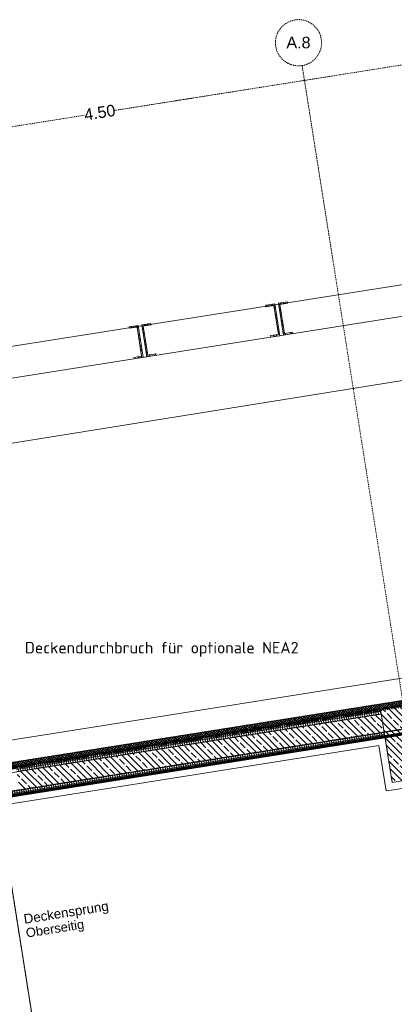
# Model space of a CAD drawing. Header units: millimetres. Extents: x 1523 to 74423, y -42059 to 10268.
# Tile 76 of 77: x 62788 to 66847, y -16602 to -5938. Entities that reach past the tile are written whole.
import ezdxf

# ---------------------------------------------------------------- set-up
doc = ezdxf.new("R2010")
doc.units = ezdxf.units.MM
for name, pattern in [('_Projekt 07 -  _  -  _  -  _  -', [7.5, 3.5, -2, 0, -2]), ('CAx_nichtHalbton', [20001.0584, 10000, -0.5292, 10000, -0.5292]), ('IMPORT-STRICHPUNKT _7_', [20, 10, -5, 0, -5]), ('Rasterlinie', [22.225, 12.7, -3.175, 3.175, -3.175]), ('Verdeckt 2x', [3.572, 2.3813, -1.1907])]:
    doc.linetypes.add(name, pattern=pattern)
for name, color, linetype, lineweight, true_color in [('10 A--Wand außen _ Verbau _Bohrpfahlwand_ _Aktuell_', 7, 'Continuous', 13, 0x656565), ('10 A--Wand außen _ Verbau _modelliert_ _aktuell_', 7, 'Continuous', 13, 0x656565), ('10 VSI--Wärmeschutz _veritkal_', 7, 'Continuous', 13, 0x656565), ('65 V--Straßenbegrenzungslinie', 7, 'Continuous', 13, 0x656565), ('90 A--Achsraster _1_50_', 7, 'IMPORT-STRICHPUNKT _7_', 13, 0x656565), ('97 A--Etiketten _ Deckensprung', 7, 'Continuous', 13, 0x656565), ('Neubau_10 A--Stütze', 7, 'Continuous', 13, 0x656565), ('Neubau_10 A--Wand außen _tragend_', 7, 'Continuous', 13, 0x656565), ('Neubau_10 VSI--Wärmeschutz _veritkal_', 7, 'Continuous', 13, 0x656565), ('Neubau_20 A--Bodenplatte', 7, 'Continuous', 13, 0x656565), ('Neubau_20 A--Gründungsbelag', 7, 'Continuous', 13, 0x656565), ('Xref_706_5_--_ÜP_-1_000_16_Übersichtsplan UG_IFC 2025_01_13_dwg', 7, 'Continuous', 13, 0x767676), ('XX', 7, 'Continuous', 18, 0x804040)]:
    doc.layers.add(name, color=color, linetype=linetype, lineweight=lineweight, true_color=true_color)
doc.layers.add('S-GRID-____-OTLN', color=7, linetype='Continuous', lineweight=9)
doc.layers.add('Text', color=7, linetype='Continuous', lineweight=9)
doc.styles.add('Arial_2', font='arial.ttf', dxfattribs={"height": 125})
doc.styles.add('Arial_4', font='arial.ttf', dxfattribs={"height": 100})
doc.styles.add('Arial_B', font='txt', dxfattribs={"height": 103.174603})
doc.styles.add('ISOCPEUR', font='isocpeur.ttf', dxfattribs={"height": 125})
pattern_1 = [(275.336, (0, 0), (24.891662, 2.324905), []), (5.336, (0, 0), (-2.324905, 24.891662), [])]
pattern_2 = [(221.336, (0, 0), (-49.53552, 56.3137), []), (221.336, (16.51, -18.77), (-49.53552, 56.3137), [])]
pattern_3 = [(221.336, (0, 0), (-99.07104, 112.6274), []), (221.336, (33.02, -37.54), (-99.07104, 112.6274), []), (221.336, (66.05, -75.08), (-99.07104, 112.6274), [75, -25])]

# ---------------------------------------------------------------- blocks, each defined once
blk = doc.blocks.new('Xref_706_5_--_ÜP_-1_000_11_Übersichtsplan UG_IFC 2024_09_30_dwg_ARROWHEAD_1-41960026-SuD_-1UG gesamt Plot  - Blatt 1')
at = {"layer": '90 A--Achsraster _1_50_', "color": 9, "linetype": 'Continuous', "true_color": 0xcbcbcb}
blk.add_line((0, 0), (-1000, 0), dxfattribs=at)
blk.add_circle((0, 0), 250, dxfattribs=at)
blk = doc.blocks.new('Xref_706_5_--_ÜP_-1_000_11_Übersichtsplan UG_IFC 2024_09_30_dwg_Standard-Rastermarker_7-41960560-SuD_-1UG gesamt Plot  - Blatt 1')
at = {"layer": '90 A--Achsraster _1_50_', "color": 9, "true_color": 0xcbcbcb}
blk.add_line((0, 0), (54355, 0), dxfattribs=at)
blk = doc.blocks.new('Xref_706_5_--_ÜP_-1_000_11_Übersichtsplan UG_IFC 2024_09_30_dwg_Standard-Rastermarker_12-V7-SuD_-1UG gesamt Plot  - Blatt 1')
at = {"layer": '90 A--Achsraster _1_50_', "color": 9, "true_color": 0xcbcbcb}
blk.add_line((0, 0), (28500, 0), dxfattribs=at)
blk.add_circle((28750, 0), 250, dxfattribs=at)
blk = doc.blocks.new('Xref_706_5_--_ÜP_-1_000_16_Übersichtsplan UG_IFC 2025_01_13_dwg-35469238-SuD_-1UG gesamt Plot  - Blatt 1')
at = {"layer": '10 A--Wand außen _ Verbau _modelliert_ _aktuell_', "true_color": 0xcbcbcb}
h = blk.add_hatch(dxfattribs=at)
h.set_pattern_fill('FP_20', color=9, style=0, pattern_type=2)
h.set_pattern_definition(pattern_2)
h.paths.add_polyline_path([(5331, -63120), (5322, -63020), (5306, -63022), (5314, -63107), (4997, -63137), (4989, -63051), (4973, -63053), (4983, -63152), (5313, -63122)])
h = blk.add_hatch(dxfattribs=at)
h.set_pattern_fill('FP_20', color=9, style=0, pattern_type=2)
h.set_pattern_definition(pattern_2)
h.paths.add_polyline_path([(5344, -63259), (5335, -63160), (4986, -63192), (4996, -63292), (5012, -63290), (5004, -63205), (5320, -63175), (5328, -63261)])
h = blk.add_hatch(dxfattribs=at)
h.set_pattern_fill('FP_20', color=9, style=0, pattern_type=2)
h.set_pattern_definition(pattern_2)
h.paths.add_polyline_path([(5471, -64613), (5461, -64514), (5445, -64515), (5453, -64601), (5137, -64630), (5129, -64545), (5113, -64546), (5122, -64646), (5452, -64615)])
h = blk.add_hatch(dxfattribs=at)
h.set_pattern_fill('FP_20', color=9, style=0, pattern_type=2)
h.set_pattern_definition(pattern_2)
h.paths.add_polyline_path([(5484, -64753), (5474, -64653), (5126, -64686), (5135, -64785), (5151, -64784), (5143, -64698), (5460, -64669), (5468, -64754)])
at = {"layer": '10 VSI--Wärmeschutz _veritkal_', "true_color": 0xcbcbcb}
h = blk.add_hatch(dxfattribs=at)
h.set_pattern_fill('FP_15', color=9, style=0, pattern_type=2)
h.set_pattern_definition([(320.336, (0, 0), (12.765685, 15.396015), []), (50.336, (0, 0), (-15.396015, 12.765685), [])])
h.paths.add_polyline_path([(9891, -67094), (9446, -62329), (9386, -62334), (9831, -67099)])
h.paths.add_polyline_path([(9446, -62329), (9299, -60755), (9239, -60761), (9386, -62334), (9442, -62329)])
at = {"layer": 'Neubau_10 A--Stütze', "true_color": 0xcbcbcb}
h = blk.add_hatch(dxfattribs=at)
h.set_pattern_fill('FP_2', color=9, style=0, pattern_type=2)
h.set_pattern_definition(pattern_3)
h.paths.add_polyline_path([(10242, -62254), (10196, -61756), (9399, -61831), (9446, -62329), (10200, -62258)])
at = {"layer": 'Neubau_10 A--Wand außen _tragend_', "true_color": 0xcbcbcb}
h = blk.add_hatch(dxfattribs=at)
h.set_pattern_fill('FP_4', color=9, style=0, pattern_type=2)
h.set_pattern_definition(pattern_1)
h.paths.add_polyline_path([(9867, -66307), (9495, -62324), (9446, -62329), (9818, -66311)])
h = blk.add_hatch(dxfattribs=at)
h.set_pattern_fill('FP_2', color=9, style=0, pattern_type=2)
h.set_pattern_definition(pattern_3)
h.paths.add_polyline_path([(10067, -66288), (9695, -62305), (9495, -62324), (9867, -66307), (9942, -66300)])
h = blk.add_hatch(dxfattribs=at)
h.set_pattern_fill('FP_4', color=9, style=0, pattern_type=2)
h.set_pattern_definition(pattern_1)
h.paths.add_polyline_path([(10116, -66283), (9745, -62309), (9695, -62305), (10067, -66288)])
h.paths.add_polyline_path([(9745, -62309), (9744, -62301), (9695, -62305)])
h = blk.add_hatch(dxfattribs=at)
h.set_pattern_fill('FP_4', color=9, style=0, pattern_type=2)
h.set_pattern_definition(pattern_1)
h.paths.add_polyline_path([(10205, -67235), (10116, -66283), (10067, -66288), (10156, -67240)])
at = {"layer": '10 A--Wand außen _ Verbau _Bohrpfahlwand_ _Aktuell_', "color": 9, "true_color": 0xcbcbcb}
blk.add_line((4375, -56535), (5856, -72392), dxfattribs=at)
at = {"layer": '10 A--Wand außen _ Verbau _Bohrpfahlwand_ _Aktuell_', "color": 9, "true_color": 0xcbcbcb, "flags": 128}
blk.add_lwpolyline([(9260, -74021), (6186, -72272), (4713, -56503)], dxfattribs=at)
at = {"layer": '10 A--Wand außen _ Verbau _modelliert_ _aktuell_', "color": 9, "true_color": 0xcbcbcb, "flags": 128}
for points in [[(5331, -63120), (5322, -63020), (5306, -63022), (5314, -63107), (4997, -63137), (4989, -63051), (4973, -63053), (4983, -63152)], [(5335, -63160), (4986, -63192), (4996, -63292), (5012, -63290), (5004, -63205), (5320, -63175), (5328, -63261), (5344, -63259)], [(5471, -64613), (5461, -64514), (5445, -64515), (5453, -64601), (5137, -64630), (5129, -64545), (5113, -64546), (5122, -64646)], [(5474, -64653), (5126, -64686), (5135, -64785), (5151, -64784), (5143, -64698), (5460, -64669), (5468, -64754), (5484, -64753)]]:
    blk.add_lwpolyline(points, close=True, dxfattribs=at)
at = {"layer": '10 VSI--Wärmeschutz _veritkal_', "color": 9, "true_color": 0xcbcbcb, "flags": 128}
blk.add_lwpolyline([(9446, -62329), (9891, -67094), (9909, -67293), (9850, -67299), (9831, -67099), (9239, -60761), (9216, -60512), (9276, -60506), (9299, -60755), (9399, -61831)], dxfattribs=at)
at = {"layer": '65 V--Straßenbegrenzungslinie', "color": 9, "true_color": 0xcbcbcb, "flags": 128}
blk.add_lwpolyline([(5386, -56443), (10233, -107236), (20708, -106136), (31929, -107063)], dxfattribs=at)
at = {"layer": '90 A--Achsraster _1_50_', "color": 161, "true_color": 0xaaaaff}
for p, q in [((2591, -62694), (2398, -60636)), ((2595, -62741), (2786, -64789)), ((3009, -67174), (2817, -65117))]:
    blk.add_line(p, q, dxfattribs=at)
at = {"layer": '97 A--Etiketten _ Deckensprung', "color": 9, "true_color": 0xcbcbcb, "flags": 128}
blk.add_lwpolyline([(9841, -66560), (13067, -66259), (13031, -65871), (14285, -65753), (14321, -66142), (14570, -66118), (15819, -79485), (16207, -79449), (16324, -80703), (15936, -80740), (15993, -81352), (23436, -80657), (23400, -80269), (24654, -80151), (24690, -80540), (29733, -80069)], dxfattribs=at)
at = {"layer": 'Neubau_10 A--Stütze', "color": 9, "true_color": 0xcbcbcb, "flags": 128}
blk.add_lwpolyline([(10242, -62254), (10196, -61756), (9399, -61831), (9446, -62329)], close=True, dxfattribs=at)
at = {"layer": 'Neubau_10 A--Wand außen _tragend_', "color": 9, "true_color": 0xcbcbcb, "flags": 128}
for points in [[(9446, -62329), (9818, -66311), (9907, -67263)], [(9495, -62324), (9867, -66307), (9956, -67258), (10205, -67235), (10116, -66283), (9744, -62301)], [(9695, -62305), (10067, -66288), (10156, -67240)]]:
    blk.add_lwpolyline(points, dxfattribs=at)
at = {"layer": 'Neubau_10 VSI--Wärmeschutz _veritkal_', "color": 9, "true_color": 0xcbcbcb, "flags": 128}
blk.add_lwpolyline([(9744, -62301), (10540, -70814), (10619, -70806), (9832, -62373), (10329, -62326), (10322, -62247), (10268, -61669), (10188, -61677), (9770, -61716), (9413, -57892), (9911, -57846), (9903, -57766), (9849, -57189), (9770, -57196), (9352, -57235), (9321, -56907), (9918, -56851), (10147, -56829), (10665, -56781)], dxfattribs=at)
at = {"layer": 'Neubau_20 A--Bodenplatte', "color": 9, "true_color": 0xcbcbcb, "flags": 128}
for points in [[(9462, -65728), (9059, -61411), (9357, -61383), (8957, -57101), (8659, -57129), (8614, -56650)], [(12086, -93822), (11639, -89040), (11044, -82668), (10965, -81822), (10161, -73215), (10460, -73187), (9840, -66546), (9832, -66467), (9534, -66494), (9462, -65728)]]:
    blk.add_lwpolyline(points, dxfattribs=at)
at = {"layer": 'Neubau_20 A--Gründungsbelag', "color": 9, "true_color": 0xcbcbcb, "flags": 128}
blk.add_lwpolyline([(10155, -56748), (9234, -56834), (10540, -70814)], dxfattribs=at)
for name, p, rotation in [('Xref_706_5_--_ÜP_-1_000_11_Übersichtsplan UG_IFC 2024_09_30_dwg_Standard-Rastermarker_7-41960560-SuD_-1UG gesamt Plot  - Blatt 1', (14225, -110805), 95.33628353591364), ('Xref_706_5_--_ÜP_-1_000_11_Übersichtsplan UG_IFC 2024_09_30_dwg_Standard-Rastermarker_12-V7-SuD_-1UG gesamt Plot  - Blatt 1', (30807, -60082), 185.3362835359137), ('Xref_706_5_--_ÜP_-1_000_11_Übersichtsplan UG_IFC 2024_09_30_dwg_Standard-Rastermarker_12-V7-SuD_-1UG gesamt Plot  - Blatt 1', (31226, -64563), 185.3362835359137)]:
    blk.add_blockref(name, p, dxfattribs=dict(rotation=rotation))
at = {"xscale": 0.02375, "yscale": 0.02375, "zscale": 0.02375}
for rotation in [275.3362835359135, 95.33628353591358]:
    blk.add_blockref('Xref_706_5_--_ÜP_-1_000_11_Übersichtsplan UG_IFC 2024_09_30_dwg_ARROWHEAD_1-41960026-SuD_-1UG gesamt Plot  - Blatt 1', (2593, -62718), dxfattribs=dict(at, rotation=rotation))
at = {"layer": '90 A--Achsraster _1_50_', "insert": (2117, -62752), "char_height": 125, "width": 313.73, "attachment_point": 2, "rotation": 86.3363, "line_spacing_factor": 0.941778, "style": 'Arial_2'}
blk.add_mtext('A.8', dxfattribs=at)
at = {"layer": '90 A--Achsraster _1_50_', "color": 5, "true_color": 0x0000ff, "insert": (2735, -64959), "char_height": 125, "width": 407.08, "attachment_point": 2, "rotation": 95.3363, "line_spacing_factor": 0.941778, "style": 'Arial_2'}
blk.add_mtext('4.50', dxfattribs=at)
at = {"layer": '97 A--Etiketten _ Deckensprung', "attachment_point": 1, "rotation": 95.3363, "line_spacing_factor": 0.941778}
for s, insert, char_height, width, style in [('Deckensprung', (11412, -66338), 103.17, 1165.5, 'Arial_B'), ('Oberseitig', (11566, -66324), 100, 760.27, 'Arial_4')]:
    blk.add_mtext(s, dxfattribs=dict(at, insert=insert, char_height=char_height, width=width, style=style))

msp = doc.modelspace()

# ---------------------------------------------------------------- linework, layer by layer
at = {"layer": 'S-GRID-____-OTLN', "linetype": 'Rasterlinie', "lineweight": 25}
msp.add_line((73593.534, -12570.439), (16852.967, -21557.262), dxfattribs=at)
at = {"layer": 'XX', "color": 5, "linetype": '_Projekt 07 -  _  -  _  -  _  -', "lineweight": 70, "true_color": 0x0000ff}
msp.add_line((72313.612, -12520.679), (37760.375, -17993.374), dxfattribs=at)
at = {"layer": 'XX', "color": 7, "linetype": 'CAx_nichtHalbton', "lineweight": 70, "true_color": 0xffffff}
msp.add_line((72168.885, -12846.705), (58454.832, -15018.797), dxfattribs=at)
at = {"layer": 'XX', "color": 9, "linetype": 'Verdeckt 2x', "true_color": 0xc0c0c0}
msp.add_line((66746.476, -13705.53), (66824.693, -14199.374), dxfattribs=at)

# ---------------------------------------------------------------- block references
at = {"layer": 'Xref_706_5_--_ÜP_-1_000_16_Übersichtsplan UG_IFC 2025_01_13_dwg', "color": 9, "true_color": 0xcbcbcb, "rotation": 273.663716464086}
msp.add_blockref('Xref_706_5_--_ÜP_-1_000_16_Übersichtsplan UG_IFC 2025_01_13_dwg-35469238-SuD_-1UG gesamt Plot  - Blatt 1', (128297.139, 0), dxfattribs=at)

# ---------------------------------------------------------------- next in the draw order: texts
at = {"layer": 'Text', "color": 1, "true_color": 0xff0000, "insert": (62844.596, -12676.408), "char_height": 125, "width": 3551.47563, "attachment_point": 1, "style": 'ISOCPEUR', "bg_fill": 3, "box_fill_scale": 1.25, "bg_fill_color": 256, "bg_fill_true_color": 13158600, "bg_fill_transparency": 0}
msp.add_mtext('Deckendurchbruch für optionale NEA2', dxfattribs=at)

doc.saveas('drawing.dxf')
